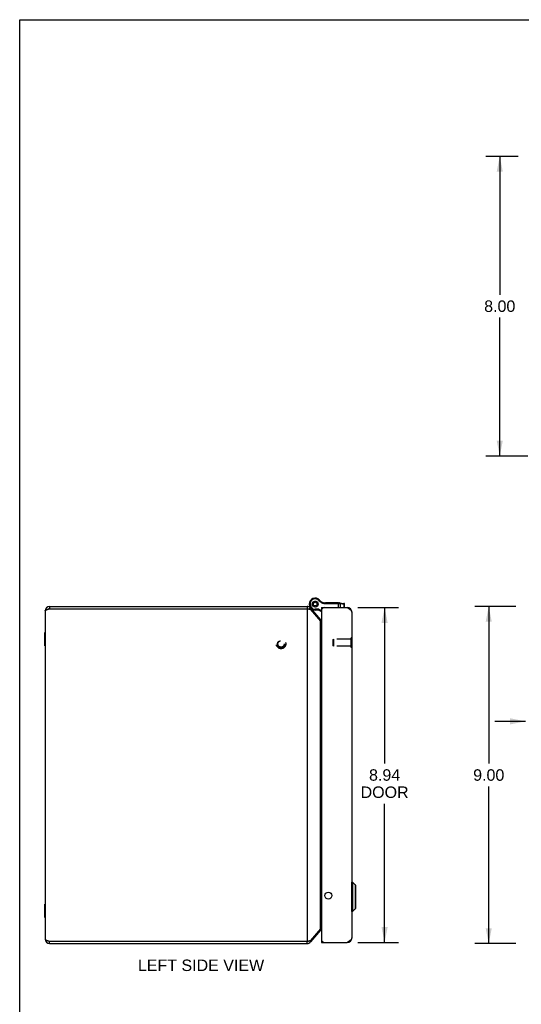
# Model space of a CAD drawing. Header units: inches. Extents: x 0 to 69.4, y 0 to 44.9.
# Tile 2 of 8: x 0 to 13.4, y 18.6 to 44.9. Entities that reach past the tile are written whole.
import ezdxf

# ---------------------------------------------------------------- set-up
doc = ezdxf.new("R2010")
doc.units = ezdxf.units.IN
doc.header["$LTSCALE"] = 3.814439
doc.header["$MEASUREMENT"] = 0
doc.linetypes.add('HIDDEN', pattern=[0.2, 0.1, -0.1])
doc.layers.get('0').update_dxf_attribs({"linetype": 'CONTINUOUS'})
for name, color, linetype in [('02___PRT_ALL_AXES', 7, 'CONTINUOUS'), ('06___PRT_ALL_SURFS', 7, 'CONTINUOUS'), ('DEFAULT_2', 8, 'HIDDEN'), ('DIMENSIONS', 7, 'CONTINUOUS')]:
    doc.layers.add(name, color=color, linetype=linetype)
doc.styles.get("Standard").update_dxf_attribs({"font": 'arial.ttf'})
doc.dimstyles.new('DIMSTYLE_1', dxfattribs={"dimtxt": 0.305971, "dimasz": 0.407961, "dimexe": 0.09, "dimexo": 0.07, "dimgap": 0.0375, "dimtad": 0, "dimtih": 1, "dimtoh": 1, "dimzin": 4, "dimdsep": 46, "dimtxsty": 'Standard', "dimblk": '_FILLED', "dimblk1": '_FILLED', "dimblk2": '_FILLED', "dimcen": 0.09, "dimazin": 1, "dimtfac": 1, "dimtofl": 0, "dimtmove": 0, "dimatfit": 3, "dimldrblk": '_FILLED', "dimfxl": 1, "dimtolj": 1, "dimtzin": 4, "dimarcsym": 0})

# ---------------------------------------------------------------- blocks, each defined once
blk = doc.blocks.new('_FILLED')
at = {"color": 0, "linetype": 'ByBlock'}
blk.add_solid([(0, 0), (-1, 0.2), (-1, -0.2)], dxfattribs=at)
blk = doc.blocks.new('*D5')
at = {"layer": 'DIMENSIONS', "color": 2, "linetype": 'Continuous'}
for p, q in [((13.501, 26.143), (12.685, 26.143)), ((14.126, 26.143), (14.927, 26.143))]:
    blk.add_line(p, q, dxfattribs=at)
at = {"layer": 'DIMENSIONS', "color": 2, "linetype": 'Continuous', "xscale": 0.4079614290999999, "yscale": 0.4079614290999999, "zscale": 0.4079614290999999}
blk.add_blockref('_FILLED', (13.501, 26.143), dxfattribs=at)
at = {"layer": 'DIMENSIONS', "color": 2, "linetype": 'Continuous', "xscale": 0.4079614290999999, "yscale": 0.4079614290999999, "zscale": 0.4079614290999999, "rotation": 180}
blk.add_blockref('_FILLED', (14.126, 26.143), dxfattribs=at)
at = {"layer": 'DIMENSIONS', "color": 2, "linetype": 'Continuous', "insert": (15.08, 26.296), "char_height": 0.306, "width": 0.59374, "attachment_point": 1, "line_spacing_factor": 0.9}
blk.add_mtext('.63', dxfattribs=at)
blk = doc.blocks.new('*D8')
at = {"layer": 'DIMENSIONS', "color": 2, "linetype": 'Continuous'}
for p, q in [((13.305, 41.227), (12.448, 41.227)), ((12.816, 41.227), (12.816, 37.533)), ((12.816, 33.227), (12.816, 36.921)), ((13.569, 33.227), (12.448, 33.227))]:
    blk.add_line(p, q, dxfattribs=at)
at = {"layer": 'DIMENSIONS', "color": 2, "linetype": 'Continuous', "xscale": 0.4079614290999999, "yscale": 0.4079614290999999, "zscale": 0.4079614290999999}
for p, rotation in [((12.816, 41.227), 90), ((12.816, 33.227), 270)]:
    blk.add_blockref('_FILLED', p, dxfattribs=dict(at, rotation=rotation))
at = {"layer": 'DIMENSIONS', "color": 2, "linetype": 'Continuous', "insert": (12.816, 37.38), "char_height": 0.306, "width": 0.83147, "attachment_point": 2, "line_spacing_factor": 0.9}
blk.add_mtext('8.00', dxfattribs=at)
blk = doc.blocks.new('*D9')
at = {"layer": 'DIMENSIONS', "color": 2, "linetype": 'Continuous'}
for p, q in [((13.245, 29.21), (12.155, 29.21)), ((12.522, 29.21), (12.522, 25.016)), ((12.522, 20.21), (12.522, 24.404)), ((13.245, 20.21), (12.155, 20.21))]:
    blk.add_line(p, q, dxfattribs=at)
at = {"layer": 'DIMENSIONS', "color": 2, "linetype": 'Continuous', "xscale": 0.4079614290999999, "yscale": 0.4079614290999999, "zscale": 0.4079614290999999}
for p, rotation in [((12.522, 29.21), 90), ((12.522, 20.21), 270)]:
    blk.add_blockref('_FILLED', p, dxfattribs=dict(at, rotation=rotation))
at = {"layer": 'DIMENSIONS', "color": 2, "linetype": 'Continuous', "insert": (12.522, 24.863), "char_height": 0.306, "width": 0.83147, "attachment_point": 2, "line_spacing_factor": 0.9}
blk.add_mtext('9.00', dxfattribs=at)
blk = doc.blocks.new('*D19')
at = {"layer": 'DIMENSIONS', "color": 2, "linetype": 'Continuous'}
for p, q in [((9.03, 29.18), (10.109, 29.18)), ((9.742, 29.18), (9.742, 25.016)), ((9.742, 20.24), (9.742, 23.945)), ((9.03, 20.24), (10.109, 20.24))]:
    blk.add_line(p, q, dxfattribs=at)
at = {"layer": 'DIMENSIONS', "color": 2, "linetype": 'Continuous', "xscale": 0.4079614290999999, "yscale": 0.4079614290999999, "zscale": 0.4079614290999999}
for p, rotation in [((9.742, 29.18), 90), ((9.742, 20.24), 270)]:
    blk.add_blockref('_FILLED', p, dxfattribs=dict(at, rotation=rotation))
at = {"layer": 'DIMENSIONS', "color": 2, "linetype": 'Continuous', "insert": (9.742, 24.863), "char_height": 0.306, "width": 1.28076, "attachment_point": 2, "line_spacing_factor": 0.9}
blk.add_mtext('8.94\\PDOOR', dxfattribs=at)

msp = doc.modelspace()

# ---------------------------------------------------------------- linework, layer by layer
at = {"color": 7, "linetype": 'Continuous'}
for p, q in [((0, 0), (0, 44.876)), ((0, 44.876), (69.353, 44.876)), ((0.799, 29.21), (0.799, 29.15)), ((7.672, 29.21), (7.672, 29.15)), ((7.742, 29.215), (7.742, 29.215)), ((7.811, 29.273), (7.81, 29.281)), ((7.81, 29.264), (7.811, 29.273)), ((7.812, 29.291), (7.816, 29.299)), ((7.816, 29.246), (7.812, 29.254)), ((7.816, 29.299), (7.818, 29.308)), ((7.818, 29.238), (7.816, 29.246)), ((7.823, 29.316), (7.829, 29.323)), ((7.829, 29.223), (7.823, 29.229)), ((7.829, 29.323), (7.834, 29.33)), ((7.834, 29.215), (7.829, 29.223)), ((7.842, 29.336), (7.85, 29.34)), ((7.85, 29.205), (7.842, 29.209)), ((7.85, 29.34), (7.857, 29.345)), ((7.857, 29.2), (7.85, 29.205)), ((7.867, 29.348), (7.875, 29.349)), ((7.875, 29.196), (7.867, 29.197)), ((7.875, 29.349), (7.884, 29.352)), ((7.884, 29.194), (7.875, 29.196)), ((7.894, 29.352), (7.902, 29.349)), ((7.902, 29.196), (7.894, 29.194)), ((7.902, 29.349), (7.911, 29.348)), ((7.911, 29.197), (7.902, 29.196)), ((7.921, 29.345), (7.928, 29.34)), ((7.928, 29.205), (7.921, 29.2)), ((7.928, 29.34), (7.936, 29.336)), ((7.936, 29.209), (7.928, 29.205)), ((7.943, 29.33), (7.949, 29.323)), ((7.949, 29.223), (7.943, 29.215)), ((7.949, 29.323), (7.955, 29.316)), ((7.955, 29.229), (7.949, 29.223)), ((7.968, 29.409), (7.958, 29.391)), ((7.968, 29.409), (7.958, 29.391)), ((7.958, 29.391), (7.958, 29.391)), ((7.96, 29.308), (7.962, 29.299)), ((7.962, 29.246), (7.96, 29.238)), ((7.962, 29.299), (7.966, 29.291)), ((7.966, 29.254), (7.962, 29.246)), ((7.967, 29.281), (7.967, 29.273)), ((7.967, 29.273), (7.967, 29.264)), ((7.968, 29.409), (7.968, 29.409)), ((8.004, 29.379), (7.989, 29.366)), ((8.054, 29.18), (8.054, 29.12)), ((8.125, 29.312), (8.122, 29.292)), ((8.144, 29.31), (8.144, 29.29)), ((8.144, 29.31), (8.521, 29.31)), ((8.144, 29.29), (8.526, 29.29)), ((8.509, 29.18), (8.509, 29.31)), ((8.538, 29.309), (8.655, 29.293)), ((8.546, 29.289), (8.565, 29.288)), ((8.565, 29.18), (8.565, 29.288)), ((8.565, 29.288), (8.666, 29.274)), ((8.666, 29.18), (8.666, 29.274)), ((8.666, 29.274), (8.672, 29.273)), ((8.672, 29.18), (8.672, 29.273)), ((8.76, 29.179), (8.759, 29.171)), ((7.764, 29.168), (7.729, 29.138)), ((7.889, 29.115), (7.889, 29.135)), ((7.989, 29.135), (7.889, 29.135)), ((7.984, 29.115), (7.889, 29.115)), ((7.984, 29.115), (7.989, 29.135)), ((7.984, 29.115), (8.054, 29.078)), ((7.989, 29.135), (8.055, 29.101)), ((8.054, 29.12), (8.06, 29.12)), ((8.027, 28.854), (8.008, 28.838)), ((8.868, 28.373), (8.864, 28.373)), ((8.868, 28.117), (8.868, 28.373)), ((8.868, 28.117), (8.864, 28.117)), ((8.867, 21.852), (8.886, 21.852)), ((8.867, 21.064), (8.867, 21.852)), ((8.886, 21.852), (8.969, 21.769)), ((8.886, 21.852), (8.886, 21.064)), ((8.969, 21.147), (8.969, 21.769)), ((8.971, 21.152), (8.971, 21.764)), ((8.867, 21.064), (8.886, 21.064)), ((8.886, 21.064), (8.969, 21.147)), ((8.027, 20.567), (8.008, 20.583)), ((0.799, 20.21), (0.799, 20.27)), ((7.672, 20.21), (7.672, 20.27)), ((7.764, 20.253), (7.729, 20.283)), ((8.054, 20.3), (8.06, 20.3)), ((8.054, 20.3), (8.054, 20.24)), ((8.115, 20.24), (8.115, 20.245)), ((8.76, 20.241), (8.759, 20.25))]:
    msp.add_line(p, q, dxfattribs=at)
at = {"color": 3, "linetype": 'Continuous'}
for p, q in [((0.799, 29.21), (7.672, 29.21)), ((8.054, 29.18), (8.744, 29.18)), ((0.679, 29.09), (0.679, 20.33)), ((0.799, 29.15), (7.672, 29.15)), ((7.672, 29.15), (7.672, 20.27)), ((7.764, 29.168), (8.027, 28.854)), ((7.764, 29.129), (8.027, 28.816)), ((8.054, 29.09), (8.054, 20.33)), ((8.864, 29.06), (8.864, 20.36)), ((8.027, 20.605), (8.027, 28.816)), ((8.027, 20.605), (7.764, 20.292)), ((8.027, 20.567), (7.764, 20.253)), ((0.799, 20.27), (7.672, 20.27)), ((7.672, 20.27), (7.687, 20.273)), ((0.799, 20.21), (7.672, 20.21)), ((8.054, 20.24), (8.744, 20.24))]:
    msp.add_line(p, q, dxfattribs=at)
at = {"color": 7, "linetype": 'Continuous'}
for points in [[(8.521, 29.31), (8.521, 29.31), (8.521, 29.31), (8.522, 29.31), (8.522, 29.31), (8.522, 29.31), (8.522, 29.31), (8.523, 29.309), (8.523, 29.309), (8.523, 29.309), (8.523, 29.308), (8.523, 29.308), (8.524, 29.307), (8.524, 29.307), (8.524, 29.306), (8.524, 29.306), (8.525, 29.305), (8.525, 29.304), (8.525, 29.304), (8.525, 29.303), (8.525, 29.302), (8.525, 29.302), (8.525, 29.301), (8.526, 29.3), (8.526, 29.299), (8.526, 29.298), (8.526, 29.298), (8.526, 29.297), (8.526, 29.296), (8.526, 29.295), (8.526, 29.294), (8.526, 29.293), (8.526, 29.292), (8.526, 29.291), (8.526, 29.29)], [(8.526, 29.29), (8.528, 29.29), (8.53, 29.29), (8.532, 29.29), (8.534, 29.29), (8.536, 29.29), (8.538, 29.29), (8.539, 29.29), (8.541, 29.29), (8.543, 29.29), (8.544, 29.29), (8.546, 29.289)], [(8.538, 29.309), (8.539, 29.309), (8.539, 29.309), (8.54, 29.309), (8.54, 29.308), (8.541, 29.308), (8.541, 29.308), (8.542, 29.308), (8.542, 29.307), (8.543, 29.307), (8.543, 29.306), (8.544, 29.306), (8.544, 29.305), (8.545, 29.305), (8.545, 29.304), (8.545, 29.303), (8.546, 29.303), (8.546, 29.302), (8.546, 29.301), (8.546, 29.301), (8.547, 29.3), (8.547, 29.299), (8.547, 29.298), (8.547, 29.297), (8.547, 29.297), (8.548, 29.296), (8.548, 29.295), (8.548, 29.294), (8.548, 29.293), (8.548, 29.292), (8.548, 29.291), (8.548, 29.29), (8.548, 29.289)], [(8.55, 29.308), (8.55, 29.307), (8.551, 29.307), (8.552, 29.307), (8.553, 29.307), (8.554, 29.306), (8.555, 29.306), (8.555, 29.306), (8.556, 29.305), (8.557, 29.305), (8.557, 29.304), (8.558, 29.304), (8.559, 29.303), (8.559, 29.302), (8.56, 29.302), (8.561, 29.301), (8.561, 29.3), (8.562, 29.299), (8.562, 29.299), (8.563, 29.298), (8.563, 29.297), (8.563, 29.296), (8.564, 29.295), (8.564, 29.294), (8.564, 29.293), (8.564, 29.292), (8.564, 29.292), (8.565, 29.291), (8.565, 29.29), (8.565, 29.289), (8.565, 29.288)], [(8.651, 29.293), (8.652, 29.293), (8.652, 29.293), (8.653, 29.293), (8.654, 29.293), (8.655, 29.292), (8.656, 29.292), (8.656, 29.291), (8.657, 29.291), (8.658, 29.291), (8.659, 29.29), (8.659, 29.289), (8.66, 29.289), (8.661, 29.288), (8.661, 29.288), (8.662, 29.287), (8.662, 29.286), (8.663, 29.285), (8.663, 29.285), (8.664, 29.284), (8.664, 29.283), (8.664, 29.282), (8.665, 29.281), (8.665, 29.28), (8.665, 29.279), (8.665, 29.278), (8.666, 29.277), (8.666, 29.276), (8.666, 29.276), (8.666, 29.275), (8.666, 29.274)]]:
    msp.add_lwpolyline(points, dxfattribs=at)
at = {"color": 3, "linetype": 'Continuous'}
for points in [[(8.744, 29.18), (8.752, 29.176), (8.759, 29.171), (8.766, 29.167), (8.773, 29.162), (8.78, 29.157), (8.787, 29.153), (8.794, 29.148), (8.8, 29.143), (8.807, 29.139), (8.813, 29.134), (8.818, 29.13), (8.824, 29.125), (8.829, 29.12), (8.834, 29.116), (8.839, 29.111), (8.843, 29.107), (8.847, 29.102), (8.851, 29.097), (8.854, 29.093), (8.857, 29.088), (8.859, 29.083), (8.861, 29.079), (8.862, 29.074), (8.864, 29.07), (8.864, 29.065), (8.864, 29.06)], [(0.679, 29.09), (0.68, 29.093), (0.68, 29.095), (0.682, 29.098), (0.683, 29.1), (0.686, 29.103), (0.689, 29.105), (0.692, 29.108), (0.695, 29.11), (0.7, 29.113), (0.704, 29.115), (0.709, 29.118), (0.715, 29.12), (0.72, 29.123), (0.726, 29.125), (0.733, 29.128), (0.739, 29.13), (0.746, 29.133), (0.753, 29.135), (0.761, 29.138), (0.768, 29.14), (0.776, 29.143), (0.784, 29.145), (0.792, 29.148), (0.799, 29.15)], [(7.672, 29.15), (7.687, 29.147), (7.695, 29.146), (7.702, 29.144), (7.709, 29.143), (7.716, 29.141), (7.723, 29.14), (7.73, 29.138), (7.736, 29.137), (7.742, 29.135), (7.748, 29.134), (7.754, 29.132), (7.759, 29.131), (7.764, 29.129)], [(8.054, 28.788), (8.053, 28.79), (8.048, 28.794), (8.043, 28.798), (8.039, 28.803), (8.035, 28.807), (8.031, 28.811), (8.027, 28.816)], [(8.054, 20.632), (8.053, 20.631), (8.048, 20.627), (8.043, 20.622), (8.039, 20.618), (8.035, 20.614), (8.031, 20.61), (8.027, 20.605)], [(0.679, 20.33), (0.68, 20.328), (0.68, 20.325), (0.682, 20.323), (0.683, 20.32), (0.686, 20.318), (0.689, 20.315), (0.692, 20.313), (0.695, 20.31), (0.7, 20.308), (0.704, 20.305), (0.709, 20.303), (0.715, 20.3), (0.72, 20.298), (0.726, 20.295), (0.733, 20.293), (0.739, 20.29), (0.746, 20.288), (0.753, 20.285), (0.761, 20.283), (0.768, 20.28), (0.776, 20.278), (0.784, 20.275), (0.792, 20.273), (0.799, 20.27)], [(7.687, 20.273), (7.695, 20.275), (7.702, 20.277), (7.709, 20.278), (7.716, 20.28), (7.723, 20.281), (7.73, 20.283), (7.736, 20.284), (7.742, 20.286), (7.748, 20.287), (7.754, 20.289), (7.759, 20.29), (7.764, 20.292)], [(8.864, 20.36), (8.864, 20.356), (8.864, 20.351), (8.862, 20.347), (8.861, 20.342), (8.859, 20.337), (8.857, 20.333), (8.854, 20.328), (8.851, 20.323), (8.847, 20.319), (8.843, 20.314), (8.839, 20.31), (8.834, 20.305), (8.829, 20.3), (8.824, 20.296), (8.818, 20.291), (8.813, 20.287), (8.807, 20.282), (8.8, 20.277), (8.794, 20.273), (8.787, 20.268), (8.78, 20.263), (8.773, 20.259), (8.766, 20.254), (8.759, 20.25), (8.752, 20.245), (8.744, 20.24)]]:
    msp.add_lwpolyline(points, dxfattribs=at)
at = {"color": 7, "linetype": 'Continuous'}
for radius in [0.078, 0.048]:
    msp.add_circle((7.889, 29.273), radius, dxfattribs=at)
at = {"color": 3, "linetype": 'Continuous'}
msp.add_circle((8.242, 21.49), 0.0938, dxfattribs=at)
for centre, radius, start, end in [((0.799, 29.09), 0.12, 90, 180), ((7.672, 29.09), 0.12, 40, 90), ((8.144, 29.09), 0.09, 90, 180), ((8.744, 29.06), 0.12, 0, 90), ((8.073, 28.893), 0.06, 220, 251.7074), ((8.073, 20.528), 0.06, 108.2926, 140), ((0.799, 20.33), 0.12, 180, 270), ((7.672, 20.33), 0.12, 270, 320), ((8.144, 20.33), 0.09, 180, 270), ((8.744, 20.36), 0.12, 270, 360)]:
    msp.add_arc(centre, radius, start, end, dxfattribs=at)
at = {"color": 7, "linetype": 'Continuous'}
for centre, radius, start, end in [((7.889, 29.273), 0.158, 59.735, 270), ((7.985, 29.31), 0.26, 201.378, 220), ((7.889, 29.273), 0.138, 59.735, 270), ((7.897, 29.286), 0.122, 40.7933, 59.735), ((7.897, 29.286), 0.142, 40.7933, 59.735), ((7.889, 29.273), 0.158, 37.359, 59.21), ((8.156, 29.509), 0.22, 220.7933, 261.1599), ((8.156, 29.509), 0.2, 220.7933, 261.1599), ((8.144, 29.435), 0.145, 261.1599, 270), ((8.144, 29.435), 0.125, 261.1599, 270), ((8.521, 29.185), 0.125, 82.0382, 90.0001), ((8.652, 29.273), 0.02, 360, 82.0382), ((0.799, 29.09), 0.06, 90, 125.7345), ((7.672, 29.09), 0.06, 66.8969, 90), ((8.104, 28.958), 0.125, 233.6202, 246.8561), ((8.867, 21.849), 0.00305, 90, 180.0001), ((8.964, 21.764), 0.0071, 360, 45), ((8.867, 21.067), 0.00305, 179.9999, 270), ((8.964, 21.152), 0.0071, 315, 0), ((0.799, 20.33), 0.06, 234.2655, 270), ((7.672, 20.33), 0.06, 270, 293.1031)]:
    msp.add_arc(centre, radius, start, end, dxfattribs=at)
at = {"layer": '02___PRT_ALL_AXES', "color": 7, "linetype": 'Continuous'}
for p, q in [((8.163, 29.31), (8.163, 29.32)), ((8.163, 29.32), (8.504, 29.32)), ((8.172, 29.31), (8.172, 29.32)), ((8.223, 29.31), (8.223, 29.32)), ((8.232, 29.31), (8.232, 29.32)), ((8.24, 29.31), (8.24, 29.32)), ((8.295, 29.31), (8.295, 29.32)), ((8.303, 29.31), (8.303, 29.32)), ((8.312, 29.31), (8.312, 29.32)), ((8.359, 29.31), (8.359, 29.32)), ((8.367, 29.31), (8.367, 29.32)), ((8.375, 29.31), (8.375, 29.32)), ((8.428, 29.31), (8.428, 29.32)), ((8.436, 29.31), (8.436, 29.32)), ((8.444, 29.31), (8.444, 29.32)), ((8.495, 29.31), (8.495, 29.32)), ((8.503, 29.31), (8.503, 29.32)), ((8.504, 29.31), (8.504, 29.32))]:
    msp.add_line(p, q, dxfattribs=at)
msp.add_circle((7.889, 29.273), 0.079, dxfattribs=at)
at = {"layer": '06___PRT_ALL_SURFS', "color": 7, "linetype": 'Continuous'}
for p, q in [((0.675, 28.155), (0.675, 28.516)), ((0.675, 28.516), (0.679, 28.516)), ((0.675, 28.426), (0.679, 28.426)), ((0.675, 28.245), (0.679, 28.245)), ((0.675, 28.155), (0.679, 28.155)), ((0.675, 20.905), (0.675, 21.266)), ((0.675, 21.266), (0.679, 21.266)), ((0.675, 21.176), (0.679, 21.176)), ((0.675, 20.995), (0.679, 20.995)), ((0.675, 20.905), (0.679, 20.905))]:
    msp.add_line(p, q, dxfattribs=at)
at = {"layer": 'DEFAULT_2', "color": 8, "linetype": 'HIDDEN'}
for p, q in [((8.368, 28.329), (8.378, 28.339)), ((8.368, 28.161), (8.368, 28.329)), ((8.368, 28.161), (8.378, 28.151)), ((8.378, 28.339), (8.378, 28.151)), ((8.85, 28.339), (8.378, 28.339)), ((8.85, 28.151), (8.378, 28.151)), ((8.864, 28.373), (8.85, 28.373)), ((8.85, 28.117), (8.85, 28.373)), ((8.864, 28.117), (8.85, 28.117))]:
    msp.add_line(p, q, dxfattribs=at)
for radius in [0.128, 0.094, 0.084]:
    msp.add_circle((6.978, 28.21), radius, dxfattribs=at)

# ---------------------------------------------------------------- texts
at = {"layer": 'DIMENSIONS', "color": 2, "linetype": 'Continuous', "insert": (4.841, 19.783), "char_height": 0.30597, "width": 3.36454, "attachment_point": 2, "line_spacing_factor": 0.9}
msp.add_mtext('LEFT SIDE VIEW', dxfattribs=at)

# ---------------------------------------------------------------- dimensions: what is measured, and where the dimension line sits
at = {"layer": 'DIMENSIONS', "color": 2, "linetype": 'Continuous'}
for base, p1, p2, angle, picture, middle in [((12.816, 33.227), (13.375, 41.227), (13.639, 33.227), 270, '*D8', (12.814, 37.225)), ((12.522, 20.21), (13.315, 29.21), (13.315, 20.21), 270, '*D9', (12.521, 24.709)), ((13.501062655, 26.143056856), (14.126062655, 21.927854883), (13.501062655, 20.240354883), 180, '*D5', (15.385374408, 26.141349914))]:
    dim = msp.add_linear_dim(base=base, p1=p1, p2=p2, angle=angle, dimstyle='DIMSTYLE_1', dxfattribs=at)
    dim.commit()
    dim.dimension.update_dxf_attribs({"geometry": picture, "text_midpoint": middle, "dimtype": 160})
dim = msp.add_linear_dim(base=(9.742, 29.18), p1=(8.96, 20.24), p2=(8.96, 29.18), angle=90, text='<>\\PDOOR', dimstyle='DIMSTYLE_1', dxfattribs=at)
dim.commit()
dim.dimension.update_dxf_attribs({"geometry": '*D19', "text_midpoint": (9.742, 24.481), "dimtype": 160})

doc.saveas('drawing.dxf')
